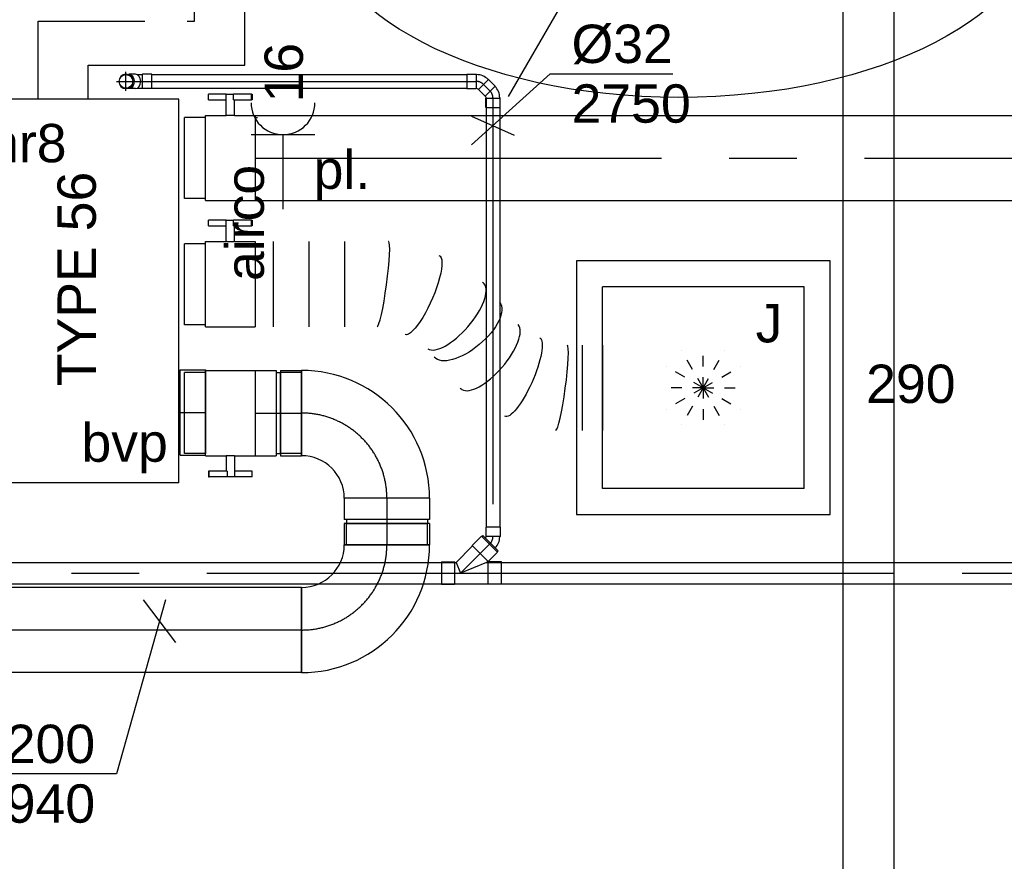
# Model space of a CAD drawing. Extents: x -329828 to 339781, y -55429 to 69176.
# Tile 98 of 140: x 23145 to 25455, y 12945 to 14920. Entities that reach past the tile are written whole.
import ezdxf
from ezdxf.enums import TextEntityAlignment as Align

# ---------------------------------------------------------------- set-up
doc = ezdxf.new("R2010")
doc.units = 0
doc.header["$LTSCALE"] = 50
for name, pattern in [('2322109', [10, 5, -2, 1, -2]), ('2322140', [45, 40, -5]), ('2322203', [45, 5, -2, 5, -2, 5, -2, 5, -2, 5, -2, 5, -5]), ('CENTER2', [28.575000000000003, 19.05, -3.175, 3.175, -3.175]), ('STREEPJES', [0.1, 0.05, -0.05])]:
    doc.linetypes.add(name, pattern=pattern)
doc.layers.get('0').update_dxf_attribs({"linetype": 'CONTINUOUS'})
for name, color, linetype in [('AIRCO', 3, 'CONTINUOUS'), ('EL6131--', 2, 'CONTINUOUS'), ('EL6222--', 3, 'CONTINUOUS'), ('EM6131--', 1, 'CONTINUOUS'), ('WL524---_D', 153, 'CONTINUOUS'), ('WL524---_HARTLIJN', 8, 'CONTINUOUS'), ('WL5448--', 4, 'CONTINUOUS'), ('WL570---_TOEVOER', 3, 'CONTINUOUS'), ('WL570---_TOEVOER_HL', 8, 'CONTINUOUS'), ('WL570---_TOEVOER_RST', 2, 'CONTINUOUS'), ('WL570---_TOEVOER_RST_HL', 1, 'CONTINUOUS'), ('WL5911--_D', 2, 'CONTINUOUS'), ('WM524---', 1, 'CONTINUOUS'), ('WM570---_TOEVOER', 1, 'CONTINUOUS'), ('WM570---_TOEVOER_PR', 1, 'CONTINUOUS'), ('WM570---_TOEVOER_RST_PR', 1, 'CONTINUOUS')]:
    doc.layers.add(name, color=color, linetype=linetype)
doc.styles.add('BURO-018', font='ARIAL.TTF', dxfattribs={"height": 90})
doc.styles.add('BURO-025', font='ARIAL.TTF', dxfattribs={"height": 125})

# ---------------------------------------------------------------- blocks, each defined once
blk = doc.blocks.new('*U225')
at = {"layer": 'WM570---_TOEVOER', "color": 0, "ltscale": 10}
for p, q in [((14.08248981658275, 50), (-100.8177105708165, -357.9541398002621)), ((-37.86283258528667, 50), (37.86283258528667, -50)), ((-100.8177105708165, -357.9541398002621), (-458.389334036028, -357.9541398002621))]:
    blk.add_line(p, q, dxfattribs=at)
at = {"layer": 'WM570---_TOEVOER', "color": 0, "style": 'BURO-018'}
for s, p in [('%%c200', (-458.389334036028, -332.9541398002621)), ('2940', (-430.5175741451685, -472.9541398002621))]:
    blk.add_text(s, height=90, dxfattribs=at).set_placement(p)
blk = doc.blocks.new('*U277')
at = {"color": 2, "ltscale": 10}
for p, q in [((240, 450, -2950), (-240, 449.9999999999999, -2950)), ((-240, -450, -2950), (-240.0000000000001, 450, -2950)), ((240, -450, -2950), (239.9999999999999, 450, -2950)), ((240, -450, -2950), (-240, -450.0000000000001, -2950))]:
    blk.add_line(p, q, dxfattribs=at)
at = {"layer": 'WL5911--_D', "color": 2, "style": 'BURO-025'}
blk.add_attdef('POSNR', text='', height=125, dxfattribs=at).set_placement((0, 0), align=Align.MIDDLE)
blk = doc.blocks.new('*U391')
at = {"color": 0, "ltscale": 10}
for p, q in [((0, 100, -2940), (1.339867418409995, 100, -2940)), ((0, -100, -2940), (1.339867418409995, -100, -2940))]:
    blk.add_line(p, q, dxfattribs=at)
at = {"layer": 'WL570---_TOEVOER_HL', "linetype": 'CENTER2'}
blk.add_line((0, 0, -2940), (1.339867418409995, 2.154671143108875e-16, -2940), dxfattribs=at)
at = {"layer": 'WM570---_TOEVOER_PR', "color": 1, "style": 'BURO-018'}
blk.add_attdef('POSNR', text='', height=90, dxfattribs=at).set_placement((0, 0), align=Align.MIDDLE)
blk = doc.blocks.new('*U396')
at = {"color": 2, "ltscale": 10}
for p, q in [((-9.700000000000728, 149.9999999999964, -2940), (-51.23601183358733, 149.9999999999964, -2940)), ((-51.23601183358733, 136.6666666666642, -2940), (-51.23601183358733, 149.9999999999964, -2940)), ((-9.700000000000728, 100, -2940), (-9.700000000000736, 150, -2940)), ((-9.700000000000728, 150, -2940), (7.442182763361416, 150, -2940)), ((7.442182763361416, 136.6666666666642, -2940), (7.442182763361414, 149.9999999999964, -2940)), ((49.56934516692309, 149.9999999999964, -2940), (7.442182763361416, 149.9999999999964, -2940)), ((49.56934516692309, 149.9999999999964, -2940), (51.23601183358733, 150.0000000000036, -2940)), ((49.56934516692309, 136.6666666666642, -2940), (49.56934516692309, 149.9999999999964, -2940)), ((51.23601183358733, 150.0000000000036, -2940), (51.23601183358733, 136.6666666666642, -2940)), ((-51.23601183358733, 136.6666666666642, -2940), (-9.700000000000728, 136.6666666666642, -2940)), ((7.442182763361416, 136.6666666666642, -2940), (49.56934516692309, 136.6666666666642, -2940)), ((9.700000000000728, 100, -2940), (9.700000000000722, 136.6666666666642, -2940)), ((51.23601183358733, 136.6666666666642, -2940), (49.56934516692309, 136.6666666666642, -2940)), ((-58.20000000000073, 95, -2940), (-107.7000000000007, 94.99999999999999, -2940)), ((-107.7000000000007, -95, -2940), (-107.7000000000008, 95, -2940)), ((-58.20000000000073, 100, -2940), (-9.700000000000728, 100, -2940)), ((-58.20000000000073, -100, -2940), (-58.20000000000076, 100, -2940)), ((9.700000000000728, 100, -2940), (58.20000000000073, 100, -2940)), ((58.20000000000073, 100, -2940), (58.20000000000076, -100, -2940)), ((58.20000000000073, 95, -2940), (63.31191556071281, 95, -2940)), ((-58.20000000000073, -95, -2940), (-107.7000000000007, -95.00000000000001, -2940)), ((-58.20000000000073, -100, -2940), (58.20000000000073, -99.99999999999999, -2940)), ((58.20000000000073, -95, -2940), (63.31191556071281, -95, -2940))]:
    blk.add_line(p, q, dxfattribs=at)
blk.add_spline([(9.650232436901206, 99.99518481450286, -2940), (9.50144043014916, 99.98093503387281, -2940), (9.25515078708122, 99.95783018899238, -2940), (8.913890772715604, 99.92681045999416, -2940), (8.481162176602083, 99.88913910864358, -2940), (7.961405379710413, 99.8463518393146, -2940), (7.359953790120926, 99.80019498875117, -2940), (6.682979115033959, 99.75255490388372, -2940), (5.937428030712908, 99.70538125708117, -2940), (5.130950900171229, 99.66060734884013, -2940), (4.271823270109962, 99.62007063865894, -2940), (3.368860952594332, 99.58543680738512, -2940), (2.431329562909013, 99.55813057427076, -2940), (1.468849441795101, 99.5392762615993, -2940), (0.4912969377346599, 99.52965072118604, -2940), (-0.4912969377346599, 99.52965072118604, -2940), (-1.468849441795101, 99.5392762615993, -2940), (-2.431329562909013, 99.55813057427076, -2940), (-3.368860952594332, 99.58543680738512, -2940), (-4.271823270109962, 99.62007063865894, -2940), (-5.130950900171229, 99.66060734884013, -2940), (-5.937428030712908, 99.70538125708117, -2940), (-6.682979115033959, 99.75255490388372, -2940), (-7.359953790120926, 99.80019498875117, -2940), (-7.961405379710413, 99.8463518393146, -2940), (-8.481162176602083, 99.88913910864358, -2940), (-8.913890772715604, 99.92681045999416, -2940), (-9.25515078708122, 99.95783018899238, -2940), (-9.50144043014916, 99.98093503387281, -2940), (-9.650232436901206, 99.99518481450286, -2940), (-9.700000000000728, 100, -2940)], degree=3, dxfattribs=at)
at = {"layer": 'WL570---_TOEVOER', "color": 1, "style": 'BURO-018'}
blk.add_attdef('I', text='', height=90, dxfattribs=at).set_placement((0, 0), align=Align.MIDDLE)
at = {"layer": 'WM570---_TOEVOER_PR', "color": 1, "style": 'BURO-018'}
blk.add_attdef('POSNR', text='', height=90, dxfattribs=at).set_placement((0, 0), align=Align.MIDDLE)
blk = doc.blocks.new('*U397')
at = {"color": 0, "ltscale": 10}
for p, q in [((0, 100, -2940), (59.38130599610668, 100, -2940)), ((0, -100, -2940), (-3.216245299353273e-14, 100, -2940)), ((59.38130599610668, 100, -2940), (59.3813059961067, -96.43638050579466, -2940)), ((0, -100, -2940), (59.38130599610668, -99.99999999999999, -2940))]:
    blk.add_line(p, q, dxfattribs=at)
at = {"layer": 'WL570---_TOEVOER_HL', "linetype": 'CENTER2'}
blk.add_line((0, 0, -2940), (59.38130599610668, 9.549242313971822e-15, -2940), dxfattribs=at)
at = {"layer": 'WM570---_TOEVOER_PR', "color": 1, "style": 'BURO-018'}
blk.add_attdef('POSNR', text='', height=90, dxfattribs=at).set_placement((0, 0), align=Align.MIDDLE)
blk = doc.blocks.new('*U499')
at = {"color": 2, "ltscale": 10}
for p, q in [((-9.700000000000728, 150.0000000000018, -2940), (-51.23601183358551, 150.0000000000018, -2940)), ((-51.23601183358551, 136.6666666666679, -2940), (-51.23601183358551, 150.0000000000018, -2940)), ((-9.700000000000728, 100, -2940), (-9.700000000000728, 150, -2940)), ((-9.700000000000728, 150, -2940), (7.442182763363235, 150, -2940)), ((7.442182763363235, 136.6666666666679, -2940), (7.442182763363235, 150, -2940)), ((49.56934516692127, 150.0000000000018, -2940), (7.442182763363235, 150.0000000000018, -2940)), ((49.56934516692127, 150.0000000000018, -2940), (51.23601183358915, 150, -2940)), ((49.56934516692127, 136.6666666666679, -2940), (49.56934516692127, 150.0000000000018, -2940)), ((51.23601183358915, 150, -2940), (51.23601183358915, 136.6666666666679, -2940)), ((-51.23601183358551, 136.6666666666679, -2940), (-9.700000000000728, 136.6666666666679, -2940)), ((7.442182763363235, 136.6666666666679, -2940), (49.56934516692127, 136.6666666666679, -2940)), ((9.700000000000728, 100, -2940), (9.700000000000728, 136.6666666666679, -2940)), ((51.23601183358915, 136.6666666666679, -2940), (49.56934516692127, 136.6666666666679, -2940)), ((-58.20000000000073, 95, -2940), (-107.7000000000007, 95, -2940)), ((-107.7000000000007, -95, -2940), (-107.7000000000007, 95, -2940)), ((-58.20000000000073, 100, -2940), (-9.700000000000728, 100, -2940)), ((-58.20000000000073, -100, -2940), (-58.20000000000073, 100, -2940)), ((9.700000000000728, 100, -2940), (58.20000000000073, 100, -2940)), ((58.20000000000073, 100, -2940), (58.20000000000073, -100, -2940)), ((-58.20000000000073, -95, -2940), (-107.7000000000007, -95, -2940)), ((-58.20000000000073, -100, -2940), (58.20000000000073, -100, -2940))]:
    blk.add_line(p, q, dxfattribs=at)
blk.add_spline([(9.650232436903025, 99.99518481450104, -2940), (9.501440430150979, 99.98093503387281, -2940), (9.25515078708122, 99.95783018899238, -2940), (8.913890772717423, 99.92681045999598, -2940), (8.481162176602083, 99.88913910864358, -2940), (7.961405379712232, 99.8463518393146, -2940), (7.359953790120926, 99.80019498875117, -2940), (6.682979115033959, 99.7525549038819, -2940), (5.937428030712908, 99.70538125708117, -2940), (5.130950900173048, 99.66060734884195, -2940), (4.271823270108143, 99.62007063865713, -2940), (3.368860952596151, 99.58543680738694, -2940), (2.431329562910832, 99.55813057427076, -2940), (1.468849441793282, 99.53927626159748, -2940), (0.4912969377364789, 99.52965072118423, -2940), (-0.4912969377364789, 99.52965072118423, -2940), (-1.468849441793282, 99.53927626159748, -2940), (-2.431329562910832, 99.55813057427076, -2940), (-3.368860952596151, 99.58543680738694, -2940), (-4.271823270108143, 99.62007063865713, -2940), (-5.130950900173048, 99.66060734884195, -2940), (-5.937428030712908, 99.70538125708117, -2940), (-6.682979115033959, 99.7525549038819, -2940), (-7.359953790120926, 99.80019498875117, -2940), (-7.961405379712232, 99.8463518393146, -2940), (-8.481162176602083, 99.88913910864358, -2940), (-8.913890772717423, 99.92681045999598, -2940), (-9.25515078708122, 99.95783018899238, -2940), (-9.501440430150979, 99.98093503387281, -2940), (-9.650232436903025, 99.99518481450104, -2940), (-9.700000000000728, 100, -2940)], degree=3, dxfattribs=at)
at = {"layer": 'WL570---_TOEVOER', "color": 1, "style": 'BURO-018'}
blk.add_attdef('I', text='', height=90, dxfattribs=at).set_placement((0, 0), align=Align.MIDDLE)
at = {"layer": 'WM570---_TOEVOER_PR', "color": 1, "style": 'BURO-018'}
blk.add_attdef('POSNR', text='', height=90, dxfattribs=at).set_placement((0, 0), align=Align.MIDDLE)
blk = doc.blocks.new('*U500')
at = {"color": 0, "ltscale": 10}
for p, q in [((0, 100, -2940), (0, -100, -2940)), ((41.8427708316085, 100, -2940), (41.8427708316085, -100, -2940)), ((125.5283124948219, 100, -2940), (125.5283124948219, -100, -2940)), ((209.2138541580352, 100, -2940), (209.2138541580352, -100, -2940)), ((313.159001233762, 99.97196032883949, -2940), (312.9525791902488, 99.99999999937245, -2940)), ((767.0762434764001, -142.9396762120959, -2940), (767.0762434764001, -342.9396762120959, -2940)), ((814.5062947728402, -142.9396762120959, -2940), (814.5062947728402, -342.9396762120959, -2940)), ((704.9738672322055, -342.9116365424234, -2940), (705.180289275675, -342.9396762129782, -2940))]:
    blk.add_line(p, q, dxfattribs=at)
for centre, major_axis, ratio, start_param, end_param in [((299.4740336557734, 0, -2940), (13.58270872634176, 99.99298983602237), 0.08717361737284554, 3.153433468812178, 6.271344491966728), ((469.0604782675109, -73.7401444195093, -2940), (66.24661415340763, 76.33305398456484), 0.3912676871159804, 3.204024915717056, 6.220753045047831), ((469.0604782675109, -73.7401444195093, -2940), (66.24661415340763, 76.33305398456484), 0.3912676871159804, 6.220753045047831, 6.345617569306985), ((549.0723901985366, -169.1995317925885, -2940), (-66.2466141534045, -76.333053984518), 0.3912676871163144, 0.06243226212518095, 3.079160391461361), ((718.6588348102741, -242.9396762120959, -2940), (-13.58270872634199, -99.99298983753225), 0.08717361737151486, 0.01184081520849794, 3.129751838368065), ((549.0723901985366, -169.1995317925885, -2940), (-66.2466141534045, -76.333053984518), 0.3912676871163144, 6.220753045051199, 6.345617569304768)]:
    blk.add_ellipse(centre, major_axis=major_axis, ratio=ratio, start_param=start_param, end_param=end_param, dxfattribs=at)
at = {"color": 0, "ltscale": 10, "extrusion": (0, 0, -1)}
blk.add_ellipse((391.3923652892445, -25.44117913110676, -2940), major_axis=(-40.54061179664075, -92.47024852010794), ratio=0.2523913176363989, start_param=3.105227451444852, end_param=6.246820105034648, dxfattribs=at)
at = {"color": 0, "ltscale": 10, "extrusion": (0, 0, -0.9999999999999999)}
for centre, major_axis, ratio, start_param, end_param in [((496.8260693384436, -106.8662908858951, -2940), (76.63923146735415, 64.23728045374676), 0.4505997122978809, 0, 3.141592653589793), ((626.7405031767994, -217.4984970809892, -2940), (40.54061179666, 92.47024851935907), 0.252391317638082, 0.03636520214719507, 3.177957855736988)]:
    blk.add_ellipse(centre, major_axis=major_axis, ratio=ratio, start_param=start_param, end_param=end_param, dxfattribs=at)
at = {"layer": 'WM570---_TOEVOER_PR', "color": 1, "style": 'BURO-018'}
blk.add_attdef('POSNR', text='', height=90, dxfattribs=at).set_placement((0, 0), align=Align.MIDDLE)
blk = doc.blocks.new('*U501')
at = {"color": 2, "ltscale": 10}
for p, q in [((-58.20000000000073, 95, -2940), (-107.7000000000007, 95, -2940)), ((-107.7000000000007, -95, -2940), (-107.7000000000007, 95, -2940)), ((-58.20000000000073, 100, -2940), (58.20000000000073, 100, -2940)), ((-58.20000000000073, -100, -2940), (-58.20000000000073, 100, -2940)), ((58.20000000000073, 100, -2940), (58.20000000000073, -100, -2940)), ((-58.20000000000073, -95, -2940), (-107.7000000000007, -95, -2940)), ((-58.20000000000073, -100, -2940), (-9.700000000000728, -100, -2940)), ((-9.700000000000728, -100, -2940), (-9.700000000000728, -136.6666666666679, -2940)), ((9.700000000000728, -100, -2940), (9.700000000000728, -150, -2940)), ((9.700000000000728, -100, -2940), (58.20000000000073, -100, -2940)), ((-51.23601183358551, -136.6666666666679, -2940), (-51.23601183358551, -150.0000000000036, -2940)), ((-49.56934516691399, -136.6666666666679, -2940), (-51.23601183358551, -136.6666666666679, -2940)), ((-7.442182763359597, -136.6666666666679, -2940), (-49.56934516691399, -136.6666666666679, -2940)), ((-49.56934516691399, -150, -2940), (-49.56934516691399, -136.6666666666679, -2940)), ((-7.442182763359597, -136.6666666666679, -2940), (-7.442182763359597, -150, -2940)), ((51.23601183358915, -136.6666666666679, -2940), (9.700000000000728, -136.6666666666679, -2940)), ((51.23601183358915, -150, -2940), (51.23601183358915, -136.6666666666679, -2940)), ((-51.23601183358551, -150.0000000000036, -2940), (-49.56934516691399, -150, -2940)), ((-7.442182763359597, -150, -2940), (-49.56934516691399, -150, -2940)), ((9.700000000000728, -150, -2940), (-7.442182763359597, -150, -2940)), ((51.23601183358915, -150, -2940), (9.700000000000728, -150, -2940))]:
    blk.add_line(p, q, dxfattribs=at)
blk.add_spline([(-9.650232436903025, -99.99518481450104, -2940), (-9.501440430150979, -99.98093503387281, -2940), (-9.25515078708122, -99.95783018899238, -2940), (-8.913890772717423, -99.92681045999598, -2940), (-8.481162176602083, -99.88913910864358, -2940), (-7.961405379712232, -99.8463518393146, -2940), (-7.359953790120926, -99.80019498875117, -2940), (-6.682979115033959, -99.7525549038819, -2940), (-5.937428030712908, -99.70538125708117, -2940), (-5.130950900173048, -99.66060734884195, -2940), (-4.271823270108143, -99.62007063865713, -2940), (-3.368860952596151, -99.58543680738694, -2940), (-2.431329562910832, -99.55813057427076, -2940), (-1.468849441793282, -99.53927626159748, -2940), (-0.4912969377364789, -99.52965072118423, -2940), (0.4912969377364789, -99.52965072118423, -2940), (1.468849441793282, -99.53927626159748, -2940), (2.431329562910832, -99.55813057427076, -2940), (3.368860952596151, -99.58543680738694, -2940), (4.271823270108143, -99.62007063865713, -2940), (5.130950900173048, -99.66060734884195, -2940), (5.937428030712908, -99.70538125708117, -2940), (6.682979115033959, -99.7525549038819, -2940), (7.359953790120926, -99.80019498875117, -2940), (7.961405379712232, -99.8463518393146, -2940), (8.481162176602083, -99.88913910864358, -2940), (8.913890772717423, -99.92681045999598, -2940), (9.25515078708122, -99.95783018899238, -2940), (9.501440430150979, -99.98093503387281, -2940), (9.650232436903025, -99.99518481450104, -2940), (9.700000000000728, -100, -2940)], degree=3, dxfattribs=at)
at = {"layer": 'WL570---_TOEVOER', "color": 1, "style": 'BURO-018'}
blk.add_attdef('I', text='', height=90, dxfattribs=at).set_placement((0, 0), align=Align.MIDDLE)
at = {"layer": 'WM570---_TOEVOER_PR', "color": 1, "style": 'BURO-018'}
blk.add_attdef('POSNR', text='', height=90, dxfattribs=at).set_placement((0, 0), align=Align.MIDDLE)
blk = doc.blocks.new('*U502')
at = {"color": 0, "ltscale": 10}
for p, q in [((-54.5, 100, -2940), (-5, 100, -2940)), ((-54.5, 100, -2940), (-54.5, -100, -2940)), ((-5, 100, -2940), (-5, -100, -2940)), ((-5, 95, -2940), (5, 95, -2940)), ((5, 100, -2940), (54.5, 100, -2940)), ((5, 100, -2940), (5, -100, -2940)), ((54.5, 100, -2940), (54.5, -100, -2940)), ((-54.5, -100, -2940), (-5, -100, -2940)), ((-5, -95, -2940), (5, -95, -2940)), ((5, -100, -2940), (54.5, -100, -2940))]:
    blk.add_line(p, q, dxfattribs=at)
at = {"layer": 'WL570---_TOEVOER_HL', "linetype": 'CENTER2'}
blk.add_line((-54.5, 0, -2940), (54.5, 0, -2940), dxfattribs=at)
at = {"layer": 'WM570---_TOEVOER_PR', "color": 1, "style": 'BURO-018'}
blk.add_attdef('POSNR', text='', height=90, dxfattribs=at).set_placement((0, 0), align=Align.MIDDLE)
blk = doc.blocks.new('*U503')
at = {"color": 0, "ltscale": 10}
for p, q in [((-200, 95, -2939.999999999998), (-249.5, 95, -2939.999999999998)), ((-249.5, -95, -2939.999999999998), (-249.5, 95, -2939.999999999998)), ((-200, -100, -2939.999999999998), (-200, 100, -2939.999999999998)), ((-200, -95, -2939.999999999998), (-200, 95, -2939.999999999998)), ((-200, -95, -2939.999999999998), (-249.5, -95, -2939.999999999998)), ((100, -200, -2939.999999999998), (-100, -200, -2939.999999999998))]:
    blk.add_line(p, q, dxfattribs=at)
for radius, start, end in [(300.0000000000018, 3.197442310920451e-13, 89.99999999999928), (100.0000000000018, 1.039168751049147e-12, 89.99999999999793)]:
    blk.add_arc((-200.0000000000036, -200.0000000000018, -2939.999999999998), radius, start, end, dxfattribs=at)
at = {"layer": 'WL570---_TOEVOER_HL', "linetype": 'CENTER2'}
blk.add_arc((-200, -200, -2939.999999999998), 200, 0, 90, dxfattribs=at)
at = {"layer": 'WM570---_TOEVOER_PR', "color": 1, "style": 'BURO-018'}
blk.add_attdef('POSNR', text='', height=90, dxfattribs=at).set_placement((0, 0), align=Align.MIDDLE)
blk = doc.blocks.new('*U504')
at = {"color": 0, "ltscale": 10}
for p, q in [((-54.5, 100, -2939.999999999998), (-5, 100, -2939.999999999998)), ((-54.5, 100, -2939.999999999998), (-54.50000000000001, -100, -2939.999999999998)), ((-5, 100, -2939.999999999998), (-5.000000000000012, -100, -2939.999999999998)), ((-5, 95, -2939.999999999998), (5, 95, -2939.999999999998)), ((5, 100, -2939.999999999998), (54.5, 100, -2939.999999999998)), ((5, 100, -2939.999999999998), (4.999999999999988, -100, -2939.999999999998)), ((54.5, 100, -2939.999999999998), (54.49999999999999, -100, -2939.999999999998)), ((-54.5, -100, -2939.999999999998), (-5, -100, -2939.999999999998)), ((-5, -95, -2939.999999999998), (5, -95, -2939.999999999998)), ((5, -100, -2939.999999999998), (54.5, -100, -2939.999999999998))]:
    blk.add_line(p, q, dxfattribs=at)
at = {"layer": 'WL570---_TOEVOER_HL', "linetype": 'CENTER2'}
blk.add_line((-54.5, 0, -2939.999999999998), (54.5, -6.674325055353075e-15, -2939.999999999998), dxfattribs=at)
at = {"layer": 'WM570---_TOEVOER_PR', "color": 1, "style": 'BURO-018'}
blk.add_attdef('POSNR', text='', height=90, dxfattribs=at).set_placement((0, 0), align=Align.MIDDLE)
blk = doc.blocks.new('*U505')
at = {"color": 0, "ltscale": 10}
for p, q in [((-200, 95, -2939.999999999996), (-249.5, 95, -2939.999999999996)), ((-249.5, -95, -2939.999999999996), (-249.5, 95, -2939.999999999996)), ((-200, -100, -2939.999999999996), (-200, 100, -2939.999999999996)), ((-200, -95, -2939.999999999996), (-200, 95, -2939.999999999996)), ((-200, -95, -2939.999999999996), (-249.5, -95, -2939.999999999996)), ((100, -200, -2939.999999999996), (-100, -200, -2939.999999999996))]:
    blk.add_line(p, q, dxfattribs=at)
for radius, start, end in [(300.0000000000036, 6.394884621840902e-13, 89.99999999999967), (100.0000000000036, 1.998401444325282e-12, 89.99999999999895)]:
    blk.add_arc((-200.0000000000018, -200.0000000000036, -2939.999999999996), radius, start, end, dxfattribs=at)
at = {"layer": 'WL570---_TOEVOER_HL', "linetype": 'CENTER2'}
blk.add_arc((-200, -200, -2939.999999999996), 200, 0, 90, dxfattribs=at)
at = {"layer": 'WM570---_TOEVOER_PR', "color": 1, "style": 'BURO-018'}
blk.add_attdef('POSNR', text='', height=90, dxfattribs=at).set_placement((0, 0), align=Align.MIDDLE)
blk = doc.blocks.new('*U506')
at = {"color": 0, "ltscale": 10}
for p, q in [((3.637978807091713e-12, 100.0000000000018, -2939.999999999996), (1820.14151684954, 100.0000000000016, -2939.999999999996)), ((3.637978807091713e-12, -99.99999999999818, -2939.999999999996), (3.66247174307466e-12, 100.0000000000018, -2939.999999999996)), ((1820.14151684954, 100, -2939.999999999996), (1820.14151684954, -100, -2939.999999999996)), ((3.637978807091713e-12, -99.99999999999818, -2939.999999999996), (1820.14151684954, -99.99999999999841, -2939.999999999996))]:
    blk.add_line(p, q, dxfattribs=at)
at = {"layer": 'WL570---_TOEVOER_HL', "linetype": 'CENTER2'}
blk.add_line((3.637978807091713e-12, 1.818989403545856e-12, -2939.999999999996), (1820.14151684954, 1.596086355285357e-12, -2939.999999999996), dxfattribs=at)
at = {"layer": 'WM570---_TOEVOER_PR', "color": 1, "style": 'BURO-018'}
blk.add_attdef('POSNR', text='', height=90, dxfattribs=at).set_placement((0, 0), align=Align.MIDDLE)
blk = doc.blocks.new('*U548')
at = {"color": 0, "ltscale": 10}
blk.add_circle((0, 0, -2890), 16, dxfattribs=at)
at = {"layer": 'WL524---_HARTLIJN', "linetype": 'CENTER2'}
for p, q in [((-22.40000000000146, 0, -2890), (22.40000000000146, 0, -2890)), ((0, -22.39999999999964, -2890), (0, 22.39999999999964, -2890))]:
    blk.add_line(p, q, dxfattribs=at)
blk.add_circle((0, 0, -2890), 0.075, dxfattribs=at)
at = {"layer": 'WL524---_D', "color": 1, "style": 'BURO-018'}
blk.add_attdef('POSNR', text='', height=90, dxfattribs=at).set_placement((0, 0), align=Align.MIDDLE)
blk = doc.blocks.new('*U549')
at = {"color": 0, "ltscale": 10}
for p, q in [((-16.79999999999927, 22.62741699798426, -2778.991378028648), (-16.79999999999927, 7.071067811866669, -2778.991378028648)), ((-16, 5.122499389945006, -2778.991378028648), (-16, 6.505382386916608, -2778.991378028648)), ((16, 5.122499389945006, -2778.991378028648), (16, 6.505382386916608, -2778.991378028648)), ((16.79999999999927, 22.62741699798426, -2778.991378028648), (16.79999999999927, 7.071067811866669, -2778.991378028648))]:
    blk.add_line(p, q, dxfattribs=at)
blk.add_arc((0, 0, -2778.991378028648), 16.8, 90.17999999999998, 90, dxfattribs=at)
blk.add_ellipse((0, 22.62741699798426, -2778.991378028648), major_axis=(-16.8, 1.028703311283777e-15), ratio=0.7071067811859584, start_param=3.141592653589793, end_param=6.283185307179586, dxfattribs=at)
at = {"color": 0, "ltscale": 10, "extrusion": (0, 0, -1)}
blk.add_ellipse((0, 7.071067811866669, -2778.991378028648), major_axis=(-16.8, 1.028703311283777e-15), ratio=0.7071067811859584, start_param=6.034060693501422, end_param=9.673902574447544, dxfattribs=at)
at = {"layer": 'WL524---_HARTLIJN', "linetype": 'CENTER2'}
blk.add_line((0, 0, -2778.991378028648), (3.983397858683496e-16, 6.505382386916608, -2778.991378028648), dxfattribs=at)
at = {"layer": 'WL524---_D', "color": 1, "style": 'BURO-018'}
blk.add_attdef('POSNR', text='', height=90, dxfattribs=at).set_placement((0, 0), align=Align.MIDDLE)
blk = doc.blocks.new('*U550')
at = {"color": 0, "ltscale": 10}
for p, q in [((-2.741806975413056, 16, -2749.999999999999), (0.6269647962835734, 16, -2749.999999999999)), ((0.6269647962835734, 16, -2749.999999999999), (6.27589734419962, 16, -2749.999999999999)), ((6.27589734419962, 16, -2749.999999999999), (9.200000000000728, 16, -2749.999999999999)), ((10, 16.79999999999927, -2749.999999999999), (9.200000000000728, 16, -2749.999999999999)), ((32, 16.79999999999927, -2749.999999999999), (10, 16.79999999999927, -2749.999999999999)), ((10, -16.79999999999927, -2749.999999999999), (10, 16.79999999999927, -2749.999999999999)), ((32, -16.79999999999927, -2749.999999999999), (32, 16.79999999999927, -2749.999999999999)), ((-2.741806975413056, -16, -2749.999999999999), (0.6269647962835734, -16, -2749.999999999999)), ((0.6269647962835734, -16, -2749.999999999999), (6.27589734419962, -16, -2749.999999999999)), ((6.27589734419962, -16, -2749.999999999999), (9.200000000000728, -16, -2749.999999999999)), ((10, -16.79999999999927, -2749.999999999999), (9.200000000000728, -16, -2749.999999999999)), ((32, -16.79999999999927, -2749.999999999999), (10, -16.79999999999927, -2749.999999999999))]:
    blk.add_line(p, q, dxfattribs=at)
at = {"layer": 'WL524---_HARTLIJN', "linetype": 'CENTER2'}
for p, q in [((-21.92031021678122, 0, -2749.999999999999), (-6.505382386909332, 0, -2749.999999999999)), ((-6.505382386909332, 0, -2749.999999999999), (9.200000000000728, 0, -2749.999999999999))]:
    blk.add_line(p, q, dxfattribs=at)
at = {"layer": 'WL524---_D', "color": 1, "style": 'BURO-018'}
blk.add_attdef('POSNR', text='', height=90, dxfattribs=at).set_placement((0, 0), align=Align.MIDDLE)
blk = doc.blocks.new('*U551')
at = {"color": 0, "ltscale": 10}
for p, q in [((0, 100, -2940), (3910.596566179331, 100, -2940)), ((0, -100, -2940), (0, 100, -2940)), ((0, -100, -2940), (3910.596566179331, -100, -2940))]:
    blk.add_line(p, q, dxfattribs=at)
at = {"layer": 'WL570---_TOEVOER_HL', "linetype": 'CENTER2'}
blk.add_line((0, 0, -2940), (3910.596566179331, 0, -2940), dxfattribs=at)
at = {"layer": 'WM570---_TOEVOER_PR', "color": 1, "style": 'BURO-018'}
blk.add_attdef('POSNR', text='', height=90, dxfattribs=at).set_placement((0, 0), align=Align.MIDDLE)
blk = doc.blocks.new('*U552')
at = {"color": 0, "ltscale": 10}
for p, q in [((22, 16, -2750), (760.6476505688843, 16, -2750)), ((22, -16, -2750), (760.6476505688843, -16, -2750))]:
    blk.add_line(p, q, dxfattribs=at)
at = {"layer": 'WL524---_HARTLIJN', "linetype": 'CENTER2'}
blk.add_line((0, 0, -2750), (782.6476505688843, 0, -2750), dxfattribs=at)
at = {"layer": 'WL524---_D', "color": 1, "style": 'BURO-018'}
blk.add_attdef('POSNR', text='', height=90, dxfattribs=at).set_placement((0, 0), align=Align.MIDDLE)
blk = doc.blocks.new('*U553')
at = {"color": 0, "ltscale": 10}
for p, q in [((-32, 16.79999999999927, -2750), (-10, 16.79999999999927, -2750)), ((-32, 16.79999999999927, -2750), (-32, -16.79999999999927, -2750)), ((-10, 16.79999999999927, -2750), (-9.200000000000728, 16, -2750)), ((-10, 16.79999999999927, -2750), (-10, -16.79999999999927, -2750)), ((-4.808326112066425, -18.95046173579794, -2750), (18.95046173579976, 4.808326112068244, -2750)), ((18.95046173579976, 4.808326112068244, -2750), (17.81909088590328, 4.808326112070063, -2750)), ((34.5068109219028, -10.74802307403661, -2750), (18.95046173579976, 4.808326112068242, -2750)), ((-32, -16.79999999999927, -2750), (-10, -16.79999999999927, -2750)), ((-10, -16.79999999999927, -2750), (-9.200000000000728, -16, -2750)), ((-9.200000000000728, -16, -2750), (-4.808326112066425, -17.81909088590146, -2750)), ((-4.808326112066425, -18.95046173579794, -2750), (-4.808326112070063, -17.81909088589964, -2750)), ((10.74802307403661, -34.5068109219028, -2750), (-4.808326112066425, -18.95046173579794, -2750)), ((10.74802307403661, -34.5068109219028, -2750), (34.5068109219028, -10.74802307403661, -2750))]:
    blk.add_line(p, q, dxfattribs=at)
blk.add_arc((-9.19999999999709, -22.21076477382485, -2750), 38.21076477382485, 44.99999999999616, 90.00000000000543, dxfattribs=at)
at = {"layer": 'WL524---_HARTLIJN', "linetype": 'CENTER2'}
blk.add_arc((-9.200000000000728, -22.21076477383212, -2750), 22.21076477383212, 45, 90, dxfattribs=at)
at = {"layer": 'WL524---_D', "color": 1, "style": 'BURO-018'}
blk.add_attdef('POSNR', text='', height=90, dxfattribs=at).set_placement((0, 0), align=Align.MIDDLE)
blk = doc.blocks.new('*U554')
at = {"color": 0, "ltscale": 10}
for p, q in [((-4.808326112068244, -18.95046173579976, -2750), (18.95046173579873, 4.808326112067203, -2750)), ((18.95046173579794, 4.808326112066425, -2750), (17.8190908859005, 4.808326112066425, -2750)), ((34.50681092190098, -10.74802307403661, -2750), (18.95046173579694, 4.808326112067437, -2750)), ((-9, -16.08284271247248, -2750), (-4.808326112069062, -17.81909088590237, -2750)), ((-4.808326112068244, -18.95046173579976, -2750), (-4.808326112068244, -17.81909088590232, -2750)), ((10.74802307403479, -34.5068109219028, -2750), (-4.808326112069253, -18.95046173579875, -2750)), ((10.74802307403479, -34.5068109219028, -2750), (34.50681092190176, -10.74802307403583, -2750))]:
    blk.add_line(p, q, dxfattribs=at)
blk.add_arc((-9.199999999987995, -22.21076477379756, -2750), 38.21076477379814, 44.99999999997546, 89.70010523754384, dxfattribs=at)
at = {"layer": 'WL524---_HARTLIJN', "linetype": 'CENTER2'}
blk.add_line((-31.00000000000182, 0, -2750), (-9.200000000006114, 1.286382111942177e-12, -2750), dxfattribs=at)
blk.add_arc((-9.200000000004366, -22.21076477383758, -2750), 22.21076477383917, 45, 90, dxfattribs=at)
at = {"layer": 'WL524---_D', "color": 1, "style": 'BURO-018'}
blk.add_attdef('POSNR', text='', height=90, dxfattribs=at).set_placement((0, 0), align=Align.MIDDLE)
blk = doc.blocks.new('*U572')
at = {"layer": 'WM524---', "color": 0, "ltscale": 10}
for p, q in [((-50.00000000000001, -45.26903245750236), (134.5429753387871, 121.8126063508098)), ((134.5429753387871, 121.8126063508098), (422.1896329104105, 121.8126063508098)), ((-49.99999999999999, 22.17935743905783), (49.99999999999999, -22.17935743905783))]:
    blk.add_line(p, q, dxfattribs=at)
at = {"layer": 'WM524---', "color": 0, "style": 'BURO-018'}
for s, p in [('%%c32', (184.5429753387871, 146.8126063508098)), ('2750', (184.5429753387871, 6.812606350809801))]:
    blk.add_text(s, height=90, dxfattribs=at).set_placement(p)
blk = doc.blocks.new('*U634')
at = {"color": 0, "ltscale": 10}
for p, q in [((-1.818989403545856e-12, 60, -2730), (5985.392653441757, 59.9999999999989, -2730)), ((-1.818989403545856e-12, -60, -2730), (5985.392653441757, -60.0000000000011, -2730))]:
    blk.add_line(p, q, dxfattribs=at)
at = {"layer": 'EM6131--', "color": 1, "style": 'BURO-018'}
blk.add_attdef('POSNR', text='', height=90, dxfattribs=at).set_placement((0, 0), align=Align.MIDDLE)
blk = doc.blocks.new('*U1185')
at = {"color": 0, "ltscale": 10}
for p, q in [((49.32069798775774, 86.44380400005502, -2750.000000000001), (27.40038777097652, 64.52349378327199, -2750.000000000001)), ((86.4438040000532, 49.3206979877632, -2750.000000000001), (49.32069798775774, 86.44380400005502, -2750.000000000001)), ((-10.35533905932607, 25, -2750.000000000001), (27.40038777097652, 62.75572683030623, -2750.000000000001)), ((27.40038777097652, 64.52349378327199, -2750.000000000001), (27.40038777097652, 62.75572683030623, -2750.000000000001)), ((64.52349378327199, 27.40038777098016, -2750.000000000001), (27.40038777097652, 64.52349378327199, -2750.000000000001)), ((86.4438040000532, 49.3206979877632, -2750.000000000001), (64.52349378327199, 27.40038777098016, -2750.000000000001)), ((-45, 26.25, -2750.000000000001), (-14, 26.25, -2750.000000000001)), ((-45, 26.25, -2750.000000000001), (-45, -26.25, -2750.000000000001)), ((-14, 26.25, -2750.000000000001), (-12.75, 25, -2750.000000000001)), ((-14, 26.25, -2750.000000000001), (-14, -26.25, -2750.000000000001)), ((-12.75, 25, -2750.000000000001), (-10.35533905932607, 25, -2750.000000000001)), ((-10.35533905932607, 25, -2750.000000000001), (-5.093170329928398e-11, 1.218722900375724e-10, -2750.000000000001)), ((60.35533905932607, 25, -2750.000000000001), (2.946762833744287e-10, 1.218722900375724e-10, -2750.000000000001)), ((60.35533905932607, 25, -2750.000000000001), (62.75572683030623, 27.40038777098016, -2750.000000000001)), ((60.35533905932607, 25, -2750.000000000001), (63.75, 25, -2750.000000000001)), ((64.52349378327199, 27.40038777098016, -2750.000000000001), (62.75572683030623, 27.40038777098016, -2750.000000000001)), ((65, 26.25, -2750.000000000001), (63.75, 25, -2750.000000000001)), ((96, 26.25, -2750.000000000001), (65, 26.25, -2750.000000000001)), ((65, -26.25, -2750.000000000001), (65, 26.25, -2750.000000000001)), ((96, -26.25, -2750.000000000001), (96, 26.25, -2750.000000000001)), ((-45, -26.25, -2750.000000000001), (-14, -26.25, -2750.000000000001)), ((-14, -26.25, -2750.000000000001), (-12.75, -25, -2750.000000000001)), ((-12.75, -25, -2750.000000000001), (63.75, -25, -2750.000000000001)), ((65, -26.25, -2750.000000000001), (63.75, -25, -2750.000000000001)), ((96, -26.25, -2750.000000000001), (65, -26.25, -2750.000000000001))]:
    blk.add_line(p, q, dxfattribs=at)
at = {"layer": 'WL524---_HARTLIJN', "linetype": 'CENTER2'}
for p, q in [((0, 0, -2750.000000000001), (45.96194077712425, 45.96194077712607, -2750.000000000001)), ((-14, 0, -2750.000000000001), (65, -3.916883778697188e-31, -2750.000000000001))]:
    blk.add_line(p, q, dxfattribs=at)
at = {"layer": 'WL524---_D', "color": 1, "style": 'BURO-018'}
blk.add_attdef('POSNR', text='', height=90, dxfattribs=at).set_placement((0, 0), align=Align.MIDDLE)
blk = doc.blocks.new('*U1186')
at = {"color": 0, "ltscale": 10}
for p, q in [((30.99999999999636, 24.99999999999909, -2750.000000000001), (34.09999999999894, 24.9999999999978, -2750.000000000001)), ((34.10000000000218, 24.99999999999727, -2750.000000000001), (34.09999999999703, -25.00000000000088, -2750.000000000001)), ((31.00000000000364, -25.00000000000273, -2750.000000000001), (34.09999999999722, -25.00000000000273, -2750.000000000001))]:
    blk.add_line(p, q, dxfattribs=at)
at = {"layer": 'WL524---_HARTLIJN', "linetype": 'CENTER2'}
blk.add_line((0, -9.094947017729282e-13, -2750.000000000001), (10.99999999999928, -9.119371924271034e-13, -2750.000000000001), dxfattribs=at)
at = {"layer": 'WL524---_D', "color": 1, "style": 'BURO-018'}
blk.add_attdef('POSNR', text='', height=90, dxfattribs=at).set_placement((0, 0), align=Align.MIDDLE)
blk = doc.blocks.new('*U1187')
at = {"color": 0, "ltscale": 10}
for p, q in [((10.74802307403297, 34.50681092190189, -2757.000000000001), (-4.808326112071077, 18.95046173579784, -2757.000000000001)), ((34.50681092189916, 10.74802307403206, -2757.000000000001), (10.7480230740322, 34.50681092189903, -2757.000000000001)), ((-7.899999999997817, 16.53847763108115, -2757.000000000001), (-4.808326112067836, 17.8190908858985, -2757.000000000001)), ((-4.808326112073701, 18.95046173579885, -2757.000000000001), (-4.808326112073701, 17.81909088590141, -2757.000000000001)), ((18.95046173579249, -4.808326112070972, -2757.000000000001), (-4.808326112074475, 18.950461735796, -2757.000000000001)), ((34.50681092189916, 10.74802307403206, -2757.000000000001), (18.95046173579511, -4.808326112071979, -2757.000000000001)), ((18.95046173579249, -4.808326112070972, -2757.000000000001), (17.81909088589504, -4.808326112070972, -2757.000000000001))]:
    blk.add_line(p, q, dxfattribs=at)
blk.add_arc((-9.199999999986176, 22.21076477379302, -2757.000000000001), 38.21076477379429, 271.9496833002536, 315.0000000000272, dxfattribs=at)
at = {"layer": 'WL524---_HARTLIJN', "linetype": 'CENTER2'}
blk.add_line((-31, -2.728484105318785e-12, -2757.000000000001), (-9.200000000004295, -4.019706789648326e-12, -2757.000000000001), dxfattribs=at)
blk.add_arc((-9.200000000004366, 22.21076477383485, -2757.000000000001), 22.21076477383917, 270, 315, dxfattribs=at)
at = {"layer": 'WL524---_D', "color": 1, "style": 'BURO-018'}
blk.add_attdef('POSNR', text='', height=90, dxfattribs=at).set_placement((0, 0), align=Align.MIDDLE)
blk = doc.blocks.new('*U1188')
at = {"color": 0, "ltscale": 10}
for p, q in [((0, 16, -2750), (1006.530547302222, 16.00000000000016, -2750)), ((0, -16, -2750), (-5.145992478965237e-15, 16, -2750)), ((0, -16, -2750), (1006.530547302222, -15.99999999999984, -2750))]:
    blk.add_line(p, q, dxfattribs=at)
at = {"layer": 'WL524---_HARTLIJN', "linetype": 'CENTER2'}
blk.add_line((0, 0, -2750), (1028.530547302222, 1.65400326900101e-13, -2750), dxfattribs=at)
at = {"layer": 'WL524---_D', "color": 1, "style": 'BURO-018'}
blk.add_attdef('POSNR', text='', height=90, dxfattribs=at).set_placement((0, 0), align=Align.MIDDLE)
blk = doc.blocks.new('*U1193')
at = {"color": 0, "ltscale": 10}
for p, q in [((0, 25, -2750.000000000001), (10776.38178547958, 25, -2750.000000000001)), ((0, -25, -2750.000000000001), (0, 25, -2750.000000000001)), ((0, -25, -2750.000000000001), (10776.38178547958, -25, -2750.000000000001))]:
    blk.add_line(p, q, dxfattribs=at)
at = {"layer": 'WL524---_HARTLIJN', "linetype": 'CENTER2'}
blk.add_line((0, 0, -2750.000000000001), (10807.38178547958, 0, -2750.000000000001), dxfattribs=at)
at = {"layer": 'WL524---_D', "color": 1, "style": 'BURO-018'}
blk.add_attdef('POSNR', text='', height=90, dxfattribs=at).set_placement((0, 0), align=Align.MIDDLE)
blk = doc.blocks.new('*U1313')
at = {"color": 0, "ltscale": 10}
for p, q in [((297.5, 297.5, -2757.5), (-297.5, 297.5, -2757.5)), ((-297.5, 297.5, -2757.5), (-297.5, -297.5, -2757.5)), ((297.5, -297.5, -2757.5), (297.5, 297.5, -2757.5)), ((236.5, 236.5, -2757.5), (-236.5, 236.5, -2757.5)), ((-236.5, -236.5, -2757.5), (-236.5, 236.5, -2757.5)), ((236.5, -236.5, -2757.5), (236.5, 236.5, -2757.5)), ((236.5, -236.5, -2757.5), (-236.5, -236.5, -2757.5)), ((-297.5, -297.5, -2757.5), (297.5, -297.5, -2757.5))]:
    blk.add_line(p, q, dxfattribs=at)
at = {"color": 8, "linetype": 'STREEPJES', "ltscale": 10}
for q in [(0, 100, -2757.5), (-50, 86.60254037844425, -2757.5), (50, 86.60254037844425, -2757.5), (-86.60254037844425, 50, -2757.5), (86.60254037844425, 50, -2757.5), (-100, 0, -2757.5), (-86.60254037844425, -50, -2757.5), (-50, -86.60254037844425, -2757.5), (0, -100, -2757.5), (50, -86.60254037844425, -2757.5), (86.60254037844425, -50, -2757.5), (100, 0, -2757.5)]:
    blk.add_line((0, 0, -2757.5), q, dxfattribs=at)
at = {"layer": 'WL570---_TOEVOER_RST_HL', "linetype": 'CENTER2'}
blk.add_circle((0, 0, -2757.5), 0.075, dxfattribs=at)
at = {"layer": 'WL570---_TOEVOER_RST', "color": 1, "linetype": '2322109', "style": 'BURO-018'}
for tag in ['MC', 'Q']:
    blk.add_attdef(tag, text='', height=90, dxfattribs=at).set_placement((0, 0), align=Align.MIDDLE)
at = {"layer": 'WM570---_TOEVOER_RST_PR', "color": 1, "linetype": '2322109', "style": 'BURO-018'}
blk.add_attdef('POSNR', text='', height=90, dxfattribs=at).set_placement((0, 0), align=Align.MIDDLE)
blk = doc.blocks.new('111304')
at = {"color": 0, "linetype": 'Continuous'}
for p, q in [((-1.5, 4.5), (1.5, 4.5)), ((0, 1), (0, 4.5))]:
    blk.add_line(p, q, dxfattribs=at)
blk.add_arc((0, 6), 1.5, 180, 0, dxfattribs=at)
at = {"color": 0, "linetype": 'Continuous', "style": 'BURO-018'}
for tag, p in [('E_GKAST', (0, 11.5)), ('E_GROEP', (0, 8.5)), ('E_SGROEP', (4.5, 8.5))]:
    blk.add_attdef(tag, text='', height=1.8, dxfattribs=at).set_placement(p, align=Align.MIDDLE)
at = {"color": 0, "linetype": 'Continuous', "style": 'BURO-018', "flags": 1}
for tag, height, p in [('E_VERMCODE', 1.8, (13, 8.5)), ('E_MATCODE', 1.799999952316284, (0, 0))]:
    blk.add_attdef(tag, text='', height=height, dxfattribs=at).set_placement(p, align=Align.MIDDLE)
blk = doc.blocks.new('E00106')
at = {"color": 0, "linetype": 'Continuous'}
blk.add_line((-5, -8.66025403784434), (0, 2.842170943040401e-14), dxfattribs=at)
blk.add_lwpolyline([(0, 0, 0, 1, 0), (-1.5, -2.598076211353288, 1, 1, 0)], format="xyseb", dxfattribs=at)
blk = doc.blocks.new('*U1824')
at = {"color": 0, "ltscale": 10}
for p, q in [((31, 25, -2750.000000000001), (7725.081291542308, 25, -2750.000000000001)), ((7725.081291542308, 25, -2750.000000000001), (7725.081291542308, -25, -2750.000000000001)), ((31, -25, -2750.000000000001), (7725.081291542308, -25, -2750.000000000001))]:
    blk.add_line(p, q, dxfattribs=at)
at = {"layer": 'WL524---_HARTLIJN', "linetype": 'CENTER2'}
blk.add_line((0, 0, -2750.000000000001), (7725.081291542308, 0, -2750.000000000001), dxfattribs=at)
at = {"layer": 'WL524---_D', "color": 1, "style": 'BURO-018'}
blk.add_attdef('POSNR', text='', height=90, dxfattribs=at).set_placement((0, 0), align=Align.MIDDLE)

msp = doc.modelspace()

# ---------------------------------------------------------------- linework, layer by layer
at = {"layer": 'EL6222--', "color": 3, "linetype": 'Continuous'}
msp.add_ellipse((24691.71671830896, 15177.63140303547), major_axis=(-849.9999999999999, 0), ratio=0.5182778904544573, dxfattribs=at)
at = {"layer": 'WL5448--', "linetype": '2322140'}
for p, q in [((23673.12479185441, 14812.65299616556, 2800), (23673.12479185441, 16507.03600574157, 2800)), ((23306.19588648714, 14812.65299616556, 2800), (23673.12479185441, 14812.65299616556, 2800)), ((23306.19588648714, 14732.7706895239, 2800), (23306.19588648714, 14812.65299616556, 2800))]:
    msp.add_line(p, q, dxfattribs=at)
at = {"layer": 'WL5448--', "linetype": '2322203'}
for p, q in [((23555.41251976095, 14915.82763596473, 2800), (23555.41251976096, 16349.49876399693, 2800)), ((23188.48361439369, 14915.82763596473, 2800), (23555.41251976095, 14915.82763596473, 2800)), ((23188.48361439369, 14732.7706895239, 2800), (23188.48361439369, 14915.82763596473, 2800))]:
    msp.add_line(p, q, dxfattribs=at)

# ---------------------------------------------------------------- block references
at = {"layer": 'AIRCO'}
msp.add_blockref('*U277', (23278.45455929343, 14282.7706895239, 2950), dxfattribs=at)
at = {"layer": 'EL6131--', "rotation": 90}
msp.add_blockref('*U634', (25136.76996585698, 12147.08766588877, 2730), dxfattribs=at)
at = {"layer": 'EL6222--'}
ref = msp.add_blockref('111304', (23762.94365360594, 14424.8894886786), dxfattribs=dict(at, xscale=50, yscale=50, zscale=50))
ref.add_attrib('E_GROEP', '16', dxfattribs={"layer": '0', "color": 1, "linetype": 'Continuous', "height": 90, "rotation": 90, "style": 'BURO-018'}).set_placement((23764.72446340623, 14795.26157870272), align=Align.MIDDLE)
at = {"layer": 'EM6131--', "xscale": 50, "yscale": 50, "zscale": 50}
msp.add_blockref('E00106', (24541.53779033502, 15172.02226763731), dxfattribs=at)
at = {"layer": 'WL524---_D'}
for name, p in [('*U548', (23394.61796545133, 14774.68391058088, 2890)), ('*U550', (23423.60934347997, 14774.68391058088, 2750)), ('*U552', (23433.60934347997, 14774.68391058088, 2750)), ('*U553', (24226.25699404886, 14774.68391058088, 2750)), ('*U1185', (24179.58794649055, 13621.50155966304, 2750.000000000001)), ('*U1824', (16440.50665494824, 13621.50155966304, 2750.000000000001)), ('*U1193', (24244.58794649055, 13621.50155966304, 2750.000000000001))]:
    msp.add_blockref(name, p, dxfattribs=at)
for name, p, rotation in [('*U549', (23394.61796545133, 14774.68391058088, 2778.991378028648), 270), ('*U554', (24255.24837207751, 14745.69253255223, 2750), 314.9999999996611), ('*U1188', (24255.24837207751, 14735.69253255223, 2750), 270), ('*U1187', (24255.24837207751, 13697.16198525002, 2757.000000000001), 45.00000000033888), ('*U1186', (24225.54988726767, 13667.46350044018, 2750.000000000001), 45.00000000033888)]:
    msp.add_blockref(name, p, dxfattribs=dict(at, rotation=rotation))
at = {"layer": 'WL570---_TOEVOER'}
for name, p in [('*U396', (23639.45411160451, 14595.07555040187, 2940)), ('*U391', (23697.65411160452, 14595.07555040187, 2940)), ('*U551', (23698.32404531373, 14595.07555040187, 2940)), ('*U499', (23639.45411160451, 14298.9341624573, 2940)), ('*U500', (23697.65411160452, 14298.9341624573, 2940)), ('*U397', (23521.87280560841, 13998.23689772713, 2940)), ('*U501', (23639.45411160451, 13996.80051722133, 2940)), ('*U502', (23752.15411160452, 13996.80051722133, 2940)), ('*U503', (24006.65411160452, 13996.80051722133, 2939.999999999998))]:
    msp.add_blockref(name, p, dxfattribs=at)
for name, p, rotation in [('*U504', (24006.65411160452, 13742.30051722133, 2939.999999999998), 270), ('*U505', (24006.65411160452, 13487.80051722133, 2939.999999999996), 270), ('*U506', (23806.65411160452, 13487.80051722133, 2939.999999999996), 180)]:
    msp.add_blockref(name, p, dxfattribs=dict(at, rotation=rotation))
at = {"layer": 'WL570---_TOEVOER_RST', "linetype": '2322109'}
ref = msp.add_blockref('*U1313', (24748.66040637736, 14055.99448624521, 2757.5), dxfattribs=at)
ref.add_attrib('Q', '290', dxfattribs={"color": 1, "linetype": '2322109', "height": 90, "style": 'BURO-018'}).set_placement((25235.67417635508, 14065.4577269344), align=Align.MIDDLE)
ref.add_attrib('MC', 'J', dxfattribs={"color": 1, "linetype": '2322109', "height": 90, "style": 'BURO-018'}).set_placement((24903.03310695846, 14206.89609979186), align=Align.MIDDLE)
at = {"layer": 'WM524---'}
msp.add_blockref('*U572', (24255.24837207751, 14671.08783027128, 2750), dxfattribs=at)
at = {"layer": 'WM570---_TOEVOER'}
msp.add_blockref('*U225', (23473.13399074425, 13508.70325325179, 2940), dxfattribs=at)

# ---------------------------------------------------------------- texts
at = {"layer": 'AIRCO', "color": 1, "style": 'BURO-018'}
msp.add_text('TYPE 56', height=90, rotation=90, dxfattribs=at).set_placement((23323.90171978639, 14059.74941008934))
at = {"layer": 'EL6222--', "color": 1, "style": 'BURO-018'}
for s, p in [('pl.', (23834.83067634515, 14522.73870323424)), ('bvp', (23290.18736495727, 13882.46720722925))]:
    msp.add_text(s, height=90, dxfattribs=at).set_placement(p)
msp.add_text('airco', height=90, rotation=90, dxfattribs=at).set_placement((23718.21338648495, 14306.53121088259))
at = {"layer": 'WL570---_TOEVOER', "color": 1, "style": 'BURO-018'}
msp.add_text('nr8', height=90, dxfattribs=at).set_placement((23073.49715531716, 14585.01579248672))

doc.saveas('drawing.dxf')
